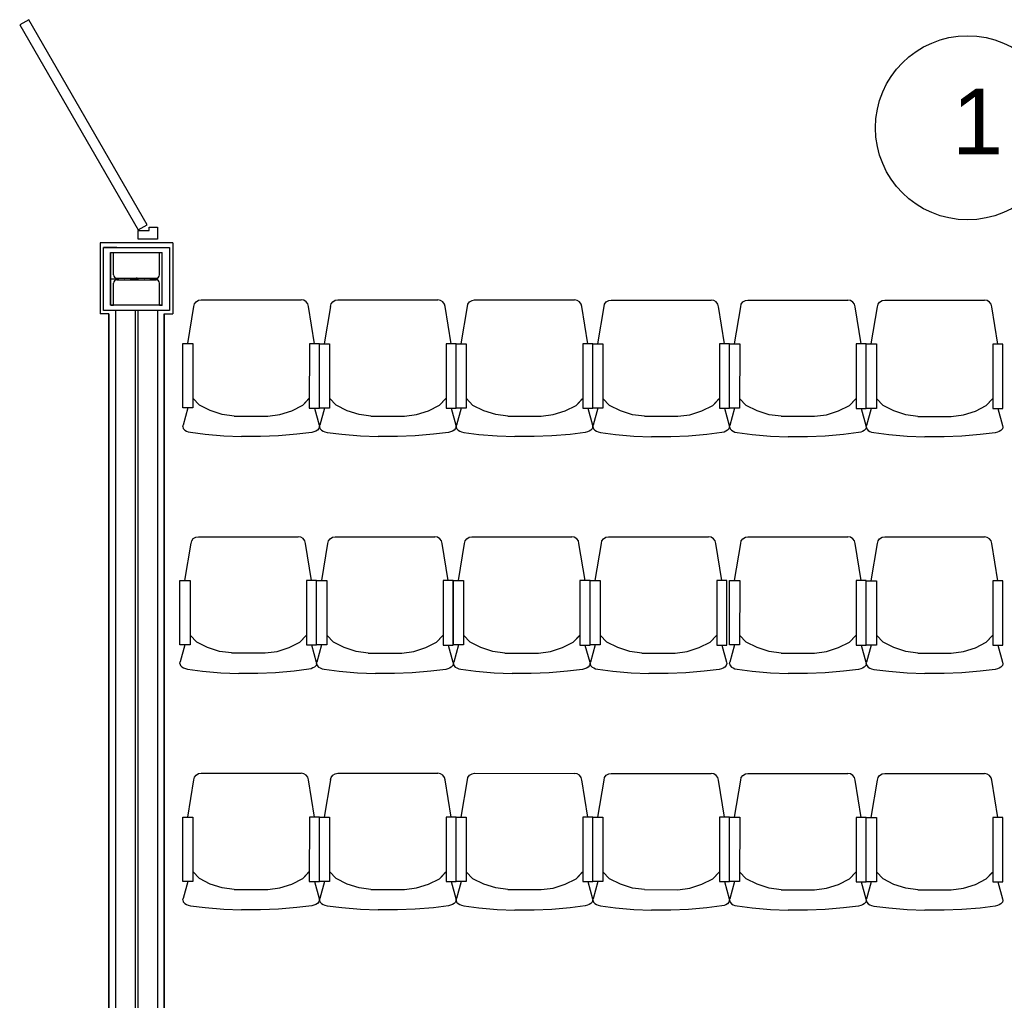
# Model space of a CAD drawing. Header units: millimetres. Extents: x -119471 to 297097, y -64331 to 65495.
# Tile 11 of 54: x -104521 to -100777, y -21845 to -18117. Entities that reach past the tile are written whole.
import ezdxf

# ---------------------------------------------------------------- set-up
doc = ezdxf.new("R2010")
doc.units = ezdxf.units.MM
doc.linetypes.add('GOST2.303 5', pattern=[75, 32.25, -21.5, 1.5, -19.75])
doc.styles.add('СГЕНЕРИР_СТИЛЬ_1', font='arial.ttf')

msp = doc.modelspace()

# ---------------------------------------------------------------- linework, layer by layer
at = {"linetype": 'Continuous'}
for p, q in [((-103938.9, -18965), (-104214.9, -18965)), ((-104214.9, -18965), (-104214.9, -19234.9)), ((-103996.9, -18965), (-104070.9, -18965)), ((-103938.9, -18965), (-103938.9, -19234.9)), ((-104151.9, -18982.4), (-104201.9, -18982.4)), ((-104174.4, -19002.4), (-104164.4, -19002.4)), ((-104174.4, -19202.4), (-104174.4, -19002.4)), ((-104164.4, -19086.1), (-104164.4, -19002.4)), ((-104076.9, -18982.4), (-103951.9, -18982.4)), ((-103989.4, -19086.1), (-103989.4, -19002.4)), ((-103989.4, -19002.4), (-103979.4, -19002.4)), ((-103979.4, -19202.4), (-103979.4, -19002.4)), ((-104164.4, -19202.4), (-104164.4, -19118.6)), ((-104151.4, -19099.1), (-104002.4, -19099.1)), ((-104151.4, -19105.6), (-104002.4, -19105.6)), ((-103989.4, -19202.4), (-103989.4, -19118.6)), ((-104174.4, -19202.4), (-104164.4, -19202.4)), ((-103989.4, -19202.4), (-103979.4, -19202.4)), ((-103858.3, -19206.9), (-103856.1, -19197.1)), ((-103858.3, -19206.9), (-103856.1, -19197.1)), ((-103856.1, -19197.1), (-103849.9, -19188.8)), ((-103856.1, -19197.1), (-103849.9, -19188.8)), ((-103849.9, -19188.8), (-103840.5, -19183.3)), ((-103849.9, -19188.8), (-103840.5, -19183.3)), ((-103840.5, -19183.3), (-103830.7, -19181.6)), ((-103830.7, -19181.6), (-103451, -19181.8)), ((-103441.1, -19183.5), (-103451, -19181.8)), ((-103431.8, -19189.1), (-103441.1, -19183.5)), ((-103431.8, -19189), (-103441.1, -19183.5)), ((-103425.6, -19197.3), (-103431.8, -19189)), ((-103425.6, -19197.4), (-103431.8, -19189.1)), ((-103423.4, -19207.1), (-103425.6, -19197.3)), ((-103423.4, -19207.1), (-103425.6, -19197.4)), ((-103338.6, -19207.2), (-103336.4, -19197.4)), ((-103338.6, -19207.2), (-103336.4, -19197.4)), ((-103336.4, -19197.4), (-103330.1, -19189.1)), ((-103336.4, -19197.4), (-103330.1, -19189.1)), ((-103330.1, -19189.1), (-103320.8, -19183.5)), ((-103330.1, -19189.1), (-103320.8, -19183.6)), ((-103320.8, -19183.6), (-103310.9, -19181.8)), ((-103310.9, -19181.8), (-102931.3, -19182)), ((-102921.4, -19183.8), (-102931.3, -19182)), ((-102912.1, -19189.3), (-102921.4, -19183.8)), ((-102912.1, -19189.3), (-102921.4, -19183.8)), ((-102905.9, -19197.6), (-102912.1, -19189.3)), ((-102905.9, -19197.6), (-102912.1, -19189.3)), ((-102903.7, -19207.4), (-102905.9, -19197.6)), ((-102903.7, -19207.4), (-102905.9, -19197.6)), ((-102818.9, -19207.5), (-102816.7, -19197.7)), ((-102818.9, -19207.4), (-102816.7, -19197.7)), ((-102816.7, -19197.7), (-102810.4, -19189.4)), ((-102816.7, -19197.7), (-102810.4, -19189.4)), ((-102810.4, -19189.4), (-102801.1, -19183.8)), ((-102810.4, -19189.4), (-102801.1, -19183.8)), ((-102801.1, -19183.8), (-102791.2, -19182.1)), ((-102791.2, -19182.1), (-102411.6, -19182.3)), ((-102401.7, -19184), (-102411.6, -19182.3)), ((-102392.4, -19189.6), (-102401.7, -19184)), ((-102392.4, -19189.6), (-102401.7, -19184)), ((-102386.2, -19197.9), (-102392.4, -19189.6)), ((-102386.2, -19197.9), (-102392.4, -19189.6)), ((-102384, -19207.7), (-102386.2, -19197.9)), ((-102384, -19207.7), (-102386.2, -19197.9)), ((-102299.2, -19207.7), (-102297, -19197.9)), ((-102299.2, -19207.7), (-102297, -19197.9)), ((-102297, -19197.9), (-102290.7, -19189.6)), ((-102297, -19197.9), (-102290.7, -19189.6)), ((-102290.7, -19189.6), (-102281.4, -19184.1)), ((-102290.7, -19189.6), (-102281.4, -19184.1)), ((-102281.4, -19184.1), (-102271.5, -19182.4)), ((-102271.5, -19182.4), (-101891.9, -19182.6)), ((-101882, -19184.3), (-101891.9, -19182.6)), ((-101872.7, -19189.9), (-101882, -19184.3)), ((-101872.7, -19189.8), (-101882, -19184.3)), ((-101866.4, -19198.1), (-101872.7, -19189.8)), ((-101866.4, -19198.2), (-101872.7, -19189.9)), ((-101864.3, -19207.9), (-101866.4, -19198.1)), ((-101864.3, -19207.9), (-101866.4, -19198.2)), ((-101779.4, -19208), (-101777.2, -19198.2)), ((-101779.4, -19208), (-101777.2, -19198.2)), ((-101777.2, -19198.2), (-101771, -19189.9)), ((-101777.2, -19198.2), (-101771, -19189.9)), ((-101771, -19189.9), (-101761.7, -19184.4)), ((-101771, -19189.9), (-101761.7, -19184.4)), ((-101761.7, -19184.4), (-101751.8, -19182.6)), ((-101751.8, -19182.6), (-101372.2, -19182.8)), ((-101362.3, -19184.6), (-101372.2, -19182.8)), ((-101353, -19190.1), (-101362.3, -19184.6)), ((-101353, -19190.1), (-101362.3, -19184.6)), ((-101346.7, -19198.4), (-101353, -19190.1)), ((-101346.7, -19198.4), (-101353, -19190.1)), ((-101344.6, -19208.2), (-101346.7, -19198.4)), ((-101344.6, -19208.2), (-101346.7, -19198.4)), ((-101259.7, -19208.3), (-101257.5, -19198.5)), ((-101259.7, -19208.2), (-101257.5, -19198.5)), ((-101257.5, -19198.5), (-101251.3, -19190.2)), ((-101257.5, -19198.5), (-101251.3, -19190.2)), ((-101251.3, -19190.2), (-101242, -19184.6)), ((-101251.3, -19190.2), (-101242, -19184.6)), ((-101242, -19184.6), (-101232.1, -19182.9)), ((-101232.1, -19182.9), (-100852.4, -19183.1)), ((-100842.6, -19184.8), (-100852.4, -19183.1)), ((-100833.3, -19190.4), (-100842.6, -19184.8)), ((-100833.3, -19190.4), (-100842.6, -19184.8)), ((-100827, -19198.7), (-100833.3, -19190.4)), ((-100827, -19198.7), (-100833.3, -19190.4)), ((-100824.8, -19208.5), (-100827, -19198.7)), ((-100824.8, -19208.5), (-100827, -19198.7)), ((-104181.9, -19234.9), (-104214.9, -19234.9)), ((-104156.9, -19222.4), (-104156.9, -22002.4)), ((-104081.9, -19222.4), (-104081.9, -22002.4)), ((-104071.9, -19222.4), (-104071.9, -22002.4)), ((-103996.9, -19222.4), (-103996.9, -22002.4)), ((-103971.9, -19234.9), (-103938.9, -19234.9)), ((-103881.5, -19348.2), (-103858.2, -19206.7)), ((-103400.3, -19348.5), (-103423.4, -19206.9)), ((-103361.8, -19348.5), (-103338.5, -19207)), ((-102880.6, -19348.7), (-102903.7, -19207.2)), ((-102842.1, -19348.8), (-102818.8, -19207.2)), ((-102360.9, -19349), (-102384, -19207.4)), ((-102322.4, -19349), (-102299.1, -19207.5)), ((-101841.2, -19349.3), (-101864.3, -19207.7)), ((-101802.7, -19349.3), (-101779.4, -19207.8)), ((-101321.5, -19349.5), (-101344.6, -19208)), ((-101282.9, -19349.6), (-101259.7, -19208)), ((-100801.8, -19349.8), (-100824.9, -19208.2))]:
    msp.add_line(p, q, dxfattribs=at)
at = {"linetype": 'GOST2.303 5'}
for p, q in [((-104176.4, -19102.4), (-103977.4, -19102.4)), ((-104076.9, -19097.1), (-104076.9, -19107.6))]:
    msp.add_line(p, q, dxfattribs=at)
at = {"linetype": 'Continuous', "lineweight": 35}
for p, q in [((-104181.9, -19234.9), (-104181.9, -21965)), ((-103971.9, -19234.9), (-103971.9, -21969.9))]:
    msp.add_line(p, q, dxfattribs=at)
for p, q in [((-103837.1, -19582.4), (-103862.3, -19555.7)), ((-103445, -19582.6), (-103419.7, -19555.9)), ((-103445, -19582.6), (-103421.7, -19558)), ((-103317.3, -19582.6), (-103342.6, -19556)), ((-102925.3, -19582.8), (-102900, -19556.2)), ((-102925.3, -19582.8), (-102902, -19558.3)), ((-102797.6, -19582.9), (-102822.9, -19556.2)), ((-102405.6, -19583.1), (-102380.3, -19556.5)), ((-102405.6, -19583.1), (-102382.3, -19558.5)), ((-102277.9, -19583.2), (-102303.2, -19556.5)), ((-101885.9, -19583.4), (-101860.6, -19556.7)), ((-101885.9, -19583.4), (-101862.5, -19558.8)), ((-101758.2, -19583.4), (-101783.5, -19556.8)), ((-101366.2, -19583.6), (-101340.9, -19557)), ((-101366.2, -19583.6), (-101342.8, -19559.1)), ((-101238.5, -19583.7), (-101263.8, -19557)), ((-100846.5, -19583.9), (-100821.1, -19557.3)), ((-100846.5, -19583.9), (-100823.1, -19559.3)), ((-103881.6, -19593), (-103899.6, -19658)), ((-103796.1, -19603), (-103837.1, -19582.4)), ((-103750.5, -19617.6), (-103796.1, -19603)), ((-103531.6, -19617.7), (-103486, -19603.2)), ((-103486, -19603.2), (-103445, -19582.6)), ((-103486, -19603.2), (-103445, -19582.6)), ((-103400.5, -19593.2), (-103382.5, -19658.3)), ((-103361.9, -19593.2), (-103379.9, -19658.3)), ((-103276.4, -19603.3), (-103317.3, -19582.6)), ((-103230.8, -19617.8), (-103276.4, -19603.3)), ((-103011.9, -19617.9), (-102966.3, -19603.4)), ((-102966.3, -19603.4), (-102925.3, -19582.8)), ((-102966.3, -19603.4), (-102925.3, -19582.8)), ((-102880.7, -19593.5), (-102862.8, -19658.6)), ((-102842.2, -19593.5), (-102860.2, -19658.5)), ((-102756.7, -19603.5), (-102797.6, -19582.9)), ((-102711.1, -19618.1), (-102756.7, -19603.5)), ((-102492.2, -19618.2), (-102446.6, -19603.7)), ((-102446.6, -19603.7), (-102405.6, -19583.1)), ((-102446.6, -19603.7), (-102405.6, -19583.1)), ((-102361, -19593.7), (-102343.1, -19658.8)), ((-102322.5, -19593.8), (-102340.5, -19658.8)), ((-102237, -19603.8), (-102277.9, -19583.2)), ((-102191.4, -19618.4), (-102237, -19603.8)), ((-101972.5, -19618.5), (-101926.9, -19604)), ((-101926.9, -19604), (-101885.9, -19583.4)), ((-101926.9, -19604), (-101885.9, -19583.4)), ((-101841.3, -19594), (-101823.4, -19659.1)), ((-101802.8, -19594), (-101820.8, -19659.1)), ((-101717.3, -19604.1), (-101758.2, -19583.4)), ((-101671.7, -19618.6), (-101717.3, -19604.1)), ((-101452.8, -19618.7), (-101407.1, -19604.2)), ((-101407.1, -19604.2), (-101366.2, -19583.6)), ((-101407.1, -19604.2), (-101366.2, -19583.6)), ((-101321.6, -19594.3), (-101303.7, -19659.4)), ((-101283.1, -19594.3), (-101301.1, -19659.3)), ((-101197.6, -19604.3), (-101238.5, -19583.7)), ((-101151.9, -19618.9), (-101197.6, -19604.3)), ((-100933, -19619), (-100887.4, -19604.5)), ((-100887.4, -19604.5), (-100846.5, -19583.9)), ((-100887.4, -19604.5), (-100846.5, -19583.9)), ((-100801.9, -19594.6), (-100784, -19659.6)), ((-103704.9, -19623.6), (-103750.5, -19617.6)), ((-103704.9, -19623.6), (-103577.2, -19623.7)), ((-103577.2, -19623.7), (-103531.6, -19617.7)), ((-103185.2, -19623.9), (-103230.8, -19617.8)), ((-103185.2, -19623.9), (-103057.5, -19623.9)), ((-103057.5, -19623.9), (-103011.9, -19617.9)), ((-102665.5, -19624.1), (-102711.1, -19618.1)), ((-102665.5, -19624.1), (-102537.8, -19624.2)), ((-102537.8, -19624.2), (-102492.2, -19618.2)), ((-102145.8, -19624.4), (-102191.4, -19618.4)), ((-102145.8, -19624.4), (-102018.1, -19624.5)), ((-102018.1, -19624.5), (-101972.5, -19618.5)), ((-101626, -19624.7), (-101671.7, -19618.6)), ((-101626, -19624.7), (-101498.4, -19624.7)), ((-101498.4, -19624.7), (-101452.8, -19618.7)), ((-101106.3, -19624.9), (-101151.9, -19618.9)), ((-101106.3, -19624.9), (-100978.7, -19625)), ((-100978.7, -19625), (-100933, -19619)), ((-103900.9, -19663.7), (-103899.6, -19658)), ((-103900.9, -19663.7), (-103898.9, -19671)), ((-103898.9, -19671), (-103893.4, -19676.8)), ((-103893.4, -19676.8), (-103887.2, -19680.5)), ((-103887.2, -19680.5), (-103880.2, -19683.2)), ((-103880.2, -19683.2), (-103872.1, -19685.5)), ((-103872.1, -19685.5), (-103815.2, -19692.7)), ((-103410.1, -19685.7), (-103467, -19692.9)), ((-103402, -19683.5), (-103410.1, -19685.7)), ((-103395, -19680.8), (-103402, -19683.5)), ((-103388.8, -19677.1), (-103395, -19680.8)), ((-103383.2, -19671.3), (-103388.8, -19677.1)), ((-103381.2, -19664), (-103383.2, -19671.3)), ((-103382.5, -19658.3), (-103381.2, -19664)), ((-103381.2, -19664), (-103379.9, -19658.3)), ((-103381.2, -19664), (-103379.2, -19671.3)), ((-103379.2, -19671.3), (-103373.7, -19677.1)), ((-103373.7, -19677.1), (-103367.4, -19680.8)), ((-103367.4, -19680.8), (-103360.5, -19683.5)), ((-103360.5, -19683.5), (-103352.4, -19685.8)), ((-103352.4, -19685.8), (-103295.5, -19692.9)), ((-102890.4, -19686), (-102947.3, -19693.1)), ((-102882.3, -19683.7), (-102890.4, -19686)), ((-102875.3, -19681.1), (-102882.3, -19683.7)), ((-102869.1, -19677.4), (-102875.3, -19681.1)), ((-102863.5, -19671.6), (-102869.1, -19677.4)), ((-102861.5, -19664.2), (-102863.5, -19671.6)), ((-102862.8, -19658.6), (-102861.5, -19664.3)), ((-102861.5, -19664.2), (-102860.2, -19658.5)), ((-102861.5, -19664.2), (-102859.5, -19671.6)), ((-102859.5, -19671.6), (-102854, -19677.4)), ((-102854, -19677.4), (-102847.7, -19681.1)), ((-102847.7, -19681.1), (-102840.8, -19683.8)), ((-102840.8, -19683.8), (-102832.7, -19686)), ((-102832.7, -19686), (-102775.7, -19693.2)), ((-102370.7, -19686.3), (-102427.6, -19693.4)), ((-102362.6, -19684), (-102370.7, -19686.3)), ((-102355.6, -19681.3), (-102362.6, -19684)), ((-102349.4, -19677.6), (-102355.6, -19681.3)), ((-102343.8, -19671.8), (-102349.4, -19677.6)), ((-102341.8, -19664.5), (-102343.8, -19671.8)), ((-102343.1, -19658.8), (-102341.8, -19664.5)), ((-102341.8, -19664.5), (-102340.5, -19658.8)), ((-102341.8, -19664.5), (-102339.8, -19671.8)), ((-102339.8, -19671.8), (-102334.3, -19677.6)), ((-102334.3, -19677.6), (-102328, -19681.4)), ((-102328, -19681.4), (-102321.1, -19684)), ((-102321.1, -19684), (-102313, -19686.3)), ((-102313, -19686.3), (-102256, -19693.5)), ((-101851, -19686.5), (-101907.9, -19693.7)), ((-101842.8, -19684.3), (-101851, -19686.5)), ((-101835.9, -19681.6), (-101842.8, -19684.3)), ((-101829.6, -19677.9), (-101835.9, -19681.6)), ((-101824.1, -19672.1), (-101829.6, -19677.9)), ((-101822.1, -19664.8), (-101824.1, -19672.1)), ((-101823.4, -19659.1), (-101822.1, -19664.8)), ((-101822.1, -19664.8), (-101820.8, -19659.1)), ((-101822.1, -19664.8), (-101820.1, -19672.1)), ((-101820.1, -19672.1), (-101814.6, -19677.9)), ((-101814.6, -19677.9), (-101808.3, -19681.6)), ((-101808.3, -19681.6), (-101801.4, -19684.3)), ((-101801.4, -19684.3), (-101793.2, -19686.6)), ((-101793.2, -19686.6), (-101736.3, -19693.8)), ((-101331.2, -19686.8), (-101388.2, -19693.9)), ((-101323.1, -19684.5), (-101331.2, -19686.8)), ((-101316.2, -19681.9), (-101323.1, -19684.5)), ((-101309.9, -19678.2), (-101316.2, -19681.9)), ((-101304.4, -19672.4), (-101309.9, -19678.2)), ((-101302.4, -19665), (-101304.4, -19672.4)), ((-101303.7, -19659.4), (-101302.4, -19665.1)), ((-101302.4, -19665), (-101301.1, -19659.3)), ((-101302.4, -19665), (-101300.4, -19672.4)), ((-101300.4, -19672.4), (-101294.8, -19678.2)), ((-101294.8, -19678.2), (-101288.6, -19681.9)), ((-101288.6, -19681.9), (-101281.6, -19684.6)), ((-101281.6, -19684.6), (-101273.5, -19686.8)), ((-101273.5, -19686.8), (-101216.6, -19694)), ((-100811.5, -19687.1), (-100868.5, -19694.2)), ((-100803.4, -19684.8), (-100811.5, -19687.1)), ((-100796.5, -19682.1), (-100803.4, -19684.8)), ((-100790.2, -19678.4), (-100796.5, -19682.1)), ((-100784.7, -19672.6), (-100790.2, -19678.4)), ((-100782.7, -19665.3), (-100784.7, -19672.6)), ((-100784, -19659.6), (-100782.7, -19665.3)), ((-103815.2, -19692.7), (-103745.2, -19698.7)), ((-103745.2, -19698.7), (-103677.4, -19701.3)), ((-103604.8, -19701.4), (-103677.4, -19701.3)), ((-103536.9, -19698.9), (-103604.8, -19701.4)), ((-103467, -19692.9), (-103536.9, -19698.9)), ((-103467, -19692.9), (-103536.9, -19698.9)), ((-103295.5, -19692.9), (-103225.5, -19699)), ((-103225.5, -19699), (-103157.7, -19701.6)), ((-103085, -19701.6), (-103157.7, -19701.6)), ((-103017.2, -19699.1), (-103085, -19701.6)), ((-102947.3, -19693.1), (-103017.2, -19699.1)), ((-102947.3, -19693.1), (-103017.2, -19699.1)), ((-102775.7, -19693.2), (-102705.8, -19699.3)), ((-102705.8, -19699.3), (-102638, -19701.9)), ((-102565.3, -19701.9), (-102638, -19701.9)), ((-102497.5, -19699.4), (-102565.3, -19701.9)), ((-102427.6, -19693.4), (-102497.5, -19699.4)), ((-102427.6, -19693.4), (-102497.5, -19699.4)), ((-102256, -19693.5), (-102186.1, -19699.6)), ((-102186.1, -19699.6), (-102118.3, -19702.1)), ((-102045.6, -19702.2), (-102118.3, -19702.1)), ((-101977.8, -19699.7), (-102045.6, -19702.2)), ((-101907.9, -19693.7), (-101977.8, -19699.7)), ((-101907.9, -19693.7), (-101977.8, -19699.7)), ((-101736.3, -19693.8), (-101666.4, -19699.8)), ((-101666.4, -19699.8), (-101598.6, -19702.4)), ((-101525.9, -19702.4), (-101598.6, -19702.4)), ((-101458.1, -19699.9), (-101525.9, -19702.4)), ((-101388.2, -19693.9), (-101458.1, -19699.9)), ((-101388.2, -19693.9), (-101458.1, -19699.9)), ((-101216.6, -19694), (-101146.7, -19700.1)), ((-101146.7, -19700.1), (-101078.9, -19702.7)), ((-101006.2, -19702.7), (-101078.9, -19702.7)), ((-100938.4, -19700.2), (-101006.2, -19702.7)), ((-100868.5, -19694.2), (-100938.4, -19700.2)), ((-100868.5, -19694.2), (-100938.4, -19700.2)), ((-103869.2, -20107.7), (-103867, -20097.9)), ((-103869.2, -20107.7), (-103867, -20097.9)), ((-103867, -20097.9), (-103860.7, -20089.6)), ((-103867, -20097.9), (-103860.7, -20089.6)), ((-103860.7, -20089.6), (-103851.4, -20084.1)), ((-103860.7, -20089.6), (-103851.4, -20084.1)), ((-103851.4, -20084.1), (-103841.5, -20082.3)), ((-103841.5, -20082.3), (-103461.9, -20082.5)), ((-103452, -20084.3), (-103461.9, -20082.5)), ((-103442.7, -20089.8), (-103452, -20084.3)), ((-103442.7, -20089.8), (-103452, -20084.3)), ((-103436.4, -20098.1), (-103442.7, -20089.8)), ((-103436.4, -20098.1), (-103442.7, -20089.8)), ((-103434.3, -20107.9), (-103436.4, -20098.1)), ((-103434.3, -20107.9), (-103436.4, -20098.1)), ((-103349.4, -20108), (-103347.2, -20098.2)), ((-103349.4, -20107.9), (-103347.2, -20098.2)), ((-103347.2, -20098.2), (-103341, -20089.9)), ((-103347.2, -20098.2), (-103341, -20089.9)), ((-103341, -20089.9), (-103331.7, -20084.3)), ((-103341, -20089.9), (-103331.7, -20084.3)), ((-103331.7, -20084.3), (-103321.8, -20082.6)), ((-103321.8, -20082.6), (-102942.2, -20082.8)), ((-102932.3, -20084.5), (-102942.2, -20082.8)), ((-102923, -20090.1), (-102932.3, -20084.5)), ((-102923, -20090.1), (-102932.3, -20084.5)), ((-102916.7, -20098.4), (-102923, -20090.1)), ((-102916.7, -20098.4), (-102923, -20090.1)), ((-102914.6, -20108.2), (-102916.7, -20098.4)), ((-102914.6, -20108.2), (-102916.7, -20098.4)), ((-102829.4, -20108), (-102827.2, -20098.2)), ((-102829.4, -20107.9), (-102827.2, -20098.2)), ((-102827.2, -20098.2), (-102821, -20089.9)), ((-102827.2, -20098.2), (-102821, -20089.9)), ((-102821, -20089.9), (-102811.7, -20084.3)), ((-102821, -20089.9), (-102811.7, -20084.3)), ((-102811.7, -20084.3), (-102801.8, -20082.6)), ((-102801.8, -20082.6), (-102422.2, -20082.8)), ((-102412.3, -20084.5), (-102422.2, -20082.8)), ((-102403, -20090.1), (-102412.3, -20084.5)), ((-102403, -20090.1), (-102412.3, -20084.5)), ((-102396.7, -20098.4), (-102403, -20090.1)), ((-102396.7, -20098.4), (-102403, -20090.1)), ((-102394.6, -20108.2), (-102396.7, -20098.4)), ((-102394.6, -20108.2), (-102396.7, -20098.4)), ((-102309.4, -20108), (-102307.2, -20098.2)), ((-102309.4, -20107.9), (-102307.2, -20098.2)), ((-102307.2, -20098.2), (-102301, -20089.9)), ((-102307.2, -20098.2), (-102301, -20089.9)), ((-102301, -20089.9), (-102291.7, -20084.3)), ((-102301, -20089.9), (-102291.7, -20084.3)), ((-102291.7, -20084.3), (-102281.8, -20082.6)), ((-102281.8, -20082.6), (-101902.2, -20082.8)), ((-101892.3, -20084.5), (-101902.2, -20082.8)), ((-101883, -20090.1), (-101892.3, -20084.5)), ((-101883, -20090.1), (-101892.3, -20084.5)), ((-101876.7, -20098.4), (-101883, -20090.1)), ((-101876.7, -20098.4), (-101883, -20090.1)), ((-101874.6, -20108.2), (-101876.7, -20098.4)), ((-101874.6, -20108.2), (-101876.7, -20098.4)), ((-101779.4, -20108), (-101777.2, -20098.2)), ((-101779.4, -20108), (-101777.2, -20098.2)), ((-101777.2, -20098.2), (-101771, -20089.9)), ((-101777.2, -20098.2), (-101771, -20089.9)), ((-101771, -20089.9), (-101761.7, -20084.3)), ((-101771, -20089.9), (-101761.7, -20084.4)), ((-101761.7, -20084.4), (-101751.8, -20082.6)), ((-101751.8, -20082.6), (-101372.2, -20082.8)), ((-101362.3, -20084.6), (-101372.2, -20082.8)), ((-101353, -20090.1), (-101362.3, -20084.5)), ((-101353, -20090.1), (-101362.3, -20084.6)), ((-101346.7, -20098.4), (-101353, -20090.1)), ((-101346.7, -20098.4), (-101353, -20090.1)), ((-101344.6, -20108.2), (-101346.7, -20098.4)), ((-101344.6, -20108.2), (-101346.7, -20098.4)), ((-101259.7, -20108.3), (-101257.5, -20098.5)), ((-101259.7, -20108.2), (-101257.5, -20098.5)), ((-101257.5, -20098.5), (-101251.3, -20090.2)), ((-101257.5, -20098.5), (-101251.3, -20090.2)), ((-101251.3, -20090.2), (-101242, -20084.6)), ((-101251.3, -20090.2), (-101242, -20084.6)), ((-101242, -20084.6), (-101232.1, -20082.9)), ((-101232.1, -20082.9), (-100852.4, -20083.1)), ((-100842.6, -20084.8), (-100852.4, -20083.1)), ((-100833.3, -20090.4), (-100842.6, -20084.8)), ((-100833.3, -20090.4), (-100842.6, -20084.8)), ((-100827, -20098.7), (-100833.3, -20090.4)), ((-100827, -20098.7), (-100833.3, -20090.4)), ((-100824.8, -20108.5), (-100827, -20098.7)), ((-100824.8, -20108.5), (-100827, -20098.7)), ((-103892.4, -20249), (-103869.1, -20107.5)), ((-103411.2, -20249.2), (-103434.3, -20107.7)), ((-103372.7, -20249.3), (-103349.4, -20107.7)), ((-102891.5, -20249.5), (-102914.6, -20107.9)), ((-102852.7, -20249.3), (-102829.4, -20107.7)), ((-102371.5, -20249.5), (-102394.6, -20107.9)), ((-102332.7, -20249.3), (-102309.4, -20107.7)), ((-101851.5, -20249.5), (-101874.6, -20107.9)), ((-101802.7, -20249.3), (-101779.4, -20107.7)), ((-101321.5, -20249.5), (-101344.6, -20108)), ((-101282.9, -20249.6), (-101259.7, -20108)), ((-100801.8, -20249.8), (-100824.9, -20108.2)), ((-103847.9, -20483.1), (-103873.2, -20456.5)), ((-103455.9, -20483.3), (-103430.6, -20456.7)), ((-103455.9, -20483.3), (-103432.5, -20458.8)), ((-103328.2, -20483.4), (-103353.5, -20456.7)), ((-102936.2, -20483.6), (-102910.9, -20457)), ((-102936.2, -20483.6), (-102912.8, -20459)), ((-102808.2, -20483.4), (-102833.5, -20456.7)), ((-102416.2, -20483.6), (-102390.9, -20457)), ((-102416.2, -20483.6), (-102392.8, -20459)), ((-102288.2, -20483.4), (-102313.5, -20456.7)), ((-101896.2, -20483.6), (-101870.9, -20457)), ((-101896.2, -20483.6), (-101872.8, -20459)), ((-101758.2, -20483.4), (-101783.5, -20456.8)), ((-101366.2, -20483.6), (-101340.9, -20457)), ((-101366.2, -20483.6), (-101342.8, -20459.1)), ((-101238.5, -20483.7), (-101263.8, -20457)), ((-100846.5, -20483.9), (-100821.1, -20457.3)), ((-100846.5, -20483.9), (-100823.1, -20459.3)), ((-103892.5, -20493.7), (-103910.5, -20558.8)), ((-103807, -20503.8), (-103847.9, -20483.1)), ((-103761.4, -20518.3), (-103807, -20503.8)), ((-103542.5, -20518.4), (-103496.9, -20503.9)), ((-103496.9, -20503.9), (-103455.9, -20483.3)), ((-103496.9, -20503.9), (-103455.9, -20483.3)), ((-103411.3, -20494), (-103393.4, -20559.1)), ((-103372.8, -20494), (-103390.8, -20559)), ((-103287.3, -20504), (-103328.2, -20483.4)), ((-103241.7, -20518.6), (-103287.3, -20504)), ((-103022.8, -20518.7), (-102977.1, -20504.2)), ((-102977.1, -20504.2), (-102936.2, -20483.6)), ((-102977.1, -20504.2), (-102936.2, -20483.6)), ((-102891.6, -20494.3), (-102873.7, -20559.3)), ((-102852.8, -20494), (-102870.8, -20559)), ((-102767.3, -20504), (-102808.2, -20483.4)), ((-102721.7, -20518.6), (-102767.3, -20504)), ((-102502.8, -20518.7), (-102457.1, -20504.2)), ((-102457.1, -20504.2), (-102416.2, -20483.6)), ((-102457.1, -20504.2), (-102416.2, -20483.6)), ((-102371.6, -20494.3), (-102353.7, -20559.3)), ((-102332.8, -20494), (-102350.8, -20559)), ((-102247.3, -20504), (-102288.2, -20483.4)), ((-102201.7, -20518.6), (-102247.3, -20504)), ((-101982.8, -20518.7), (-101937.1, -20504.2)), ((-101937.1, -20504.2), (-101896.2, -20483.6)), ((-101937.1, -20504.2), (-101896.2, -20483.6)), ((-101851.6, -20494.3), (-101833.7, -20559.3)), ((-101802.8, -20494), (-101820.8, -20559.1)), ((-101717.3, -20504.1), (-101758.2, -20483.4)), ((-101671.7, -20518.6), (-101717.3, -20504.1)), ((-101452.8, -20518.7), (-101407.1, -20504.2)), ((-101407.1, -20504.2), (-101366.2, -20483.6)), ((-101407.1, -20504.2), (-101366.2, -20483.6)), ((-101321.6, -20494.3), (-101303.7, -20559.3)), ((-101283.1, -20494.3), (-101301.1, -20559.3)), ((-101197.6, -20504.3), (-101238.5, -20483.7)), ((-101151.9, -20518.9), (-101197.6, -20504.3)), ((-100933, -20519), (-100887.4, -20504.5)), ((-100887.4, -20504.5), (-100846.5, -20483.9)), ((-100887.4, -20504.5), (-100846.5, -20483.9)), ((-100801.9, -20494.6), (-100784, -20559.6)), ((-103715.8, -20524.4), (-103761.4, -20518.3)), ((-103715.8, -20524.4), (-103588.1, -20524.4)), ((-103588.1, -20524.4), (-103542.5, -20518.4)), ((-103196, -20524.6), (-103241.7, -20518.6)), ((-103196, -20524.6), (-103068.4, -20524.7)), ((-103068.4, -20524.7), (-103022.8, -20518.7)), ((-102676, -20524.6), (-102721.7, -20518.6)), ((-102676, -20524.6), (-102548.4, -20524.7)), ((-102548.4, -20524.7), (-102502.8, -20518.7)), ((-102156, -20524.6), (-102201.7, -20518.6)), ((-102156, -20524.6), (-102028.4, -20524.7)), ((-102028.4, -20524.7), (-101982.8, -20518.7)), ((-101626, -20524.7), (-101671.7, -20518.6)), ((-101626, -20524.7), (-101498.4, -20524.7)), ((-101498.4, -20524.7), (-101452.8, -20518.7)), ((-101106.3, -20524.9), (-101151.9, -20518.9)), ((-101106.3, -20524.9), (-100978.7, -20525)), ((-100978.7, -20525), (-100933, -20519)), ((-103911.8, -20564.5), (-103910.5, -20558.8)), ((-103911.8, -20564.5), (-103909.8, -20571.8)), ((-103909.8, -20571.8), (-103904.3, -20577.6)), ((-103904.3, -20577.6), (-103898, -20581.3)), ((-103898, -20581.3), (-103891.1, -20584)), ((-103891.1, -20584), (-103883, -20586.3)), ((-103883, -20586.3), (-103826, -20593.5)), ((-103421, -20586.5), (-103477.9, -20593.6)), ((-103412.8, -20584.2), (-103421, -20586.5)), ((-103405.9, -20581.6), (-103412.8, -20584.2)), ((-103399.6, -20577.9), (-103405.9, -20581.6)), ((-103394.1, -20572.1), (-103399.6, -20577.9)), ((-103392.1, -20564.7), (-103394.1, -20572.1)), ((-103393.4, -20559.1), (-103392.1, -20564.8)), ((-103392.1, -20564.7), (-103390.8, -20559)), ((-103392.1, -20564.7), (-103390.1, -20572.1)), ((-103390.1, -20572.1), (-103384.6, -20577.9)), ((-103384.6, -20577.9), (-103378.3, -20581.6)), ((-103378.3, -20581.6), (-103371.4, -20584.3)), ((-103371.4, -20584.3), (-103363.2, -20586.5)), ((-103363.2, -20586.5), (-103306.3, -20593.7)), ((-102901.2, -20586.8), (-102958.2, -20593.9)), ((-102893.1, -20584.5), (-102901.2, -20586.8)), ((-102886.2, -20581.8), (-102893.1, -20584.5)), ((-102879.9, -20578.1), (-102886.2, -20581.8)), ((-102874.4, -20572.3), (-102879.9, -20578.1)), ((-102872.4, -20565), (-102874.4, -20572.3)), ((-102873.7, -20559.3), (-102872.4, -20565)), ((-102872.1, -20564.7), (-102870.8, -20559)), ((-102872.1, -20564.7), (-102870.1, -20572.1)), ((-102870.1, -20572.1), (-102864.6, -20577.9)), ((-102864.6, -20577.9), (-102858.3, -20581.6)), ((-102858.3, -20581.6), (-102851.4, -20584.3)), ((-102851.4, -20584.3), (-102843.2, -20586.5)), ((-102843.2, -20586.5), (-102786.3, -20593.7)), ((-102381.2, -20586.8), (-102438.2, -20593.9)), ((-102373.1, -20584.5), (-102381.2, -20586.8)), ((-102366.2, -20581.8), (-102373.1, -20584.5)), ((-102359.9, -20578.1), (-102366.2, -20581.8)), ((-102354.4, -20572.3), (-102359.9, -20578.1)), ((-102352.4, -20565), (-102354.4, -20572.3)), ((-102353.7, -20559.3), (-102352.4, -20565)), ((-102352.1, -20564.7), (-102350.8, -20559)), ((-102352.1, -20564.7), (-102350.1, -20572.1)), ((-102350.1, -20572.1), (-102344.6, -20577.9)), ((-102344.6, -20577.9), (-102338.3, -20581.6)), ((-102338.3, -20581.6), (-102331.4, -20584.3)), ((-102331.4, -20584.3), (-102323.2, -20586.5)), ((-102323.2, -20586.5), (-102266.3, -20593.7)), ((-101861.2, -20586.8), (-101918.2, -20593.9)), ((-101853.1, -20584.5), (-101861.2, -20586.8)), ((-101846.2, -20581.8), (-101853.1, -20584.5)), ((-101839.9, -20578.1), (-101846.2, -20581.8)), ((-101834.4, -20572.3), (-101839.9, -20578.1)), ((-101832.4, -20565), (-101834.4, -20572.3)), ((-101833.7, -20559.3), (-101832.4, -20565)), ((-101822.1, -20564.8), (-101820.8, -20559.1)), ((-101822.1, -20564.8), (-101820.1, -20572.1)), ((-101820.1, -20572.1), (-101814.6, -20577.9)), ((-101814.6, -20577.9), (-101808.3, -20581.6)), ((-101808.3, -20581.6), (-101801.4, -20584.3)), ((-101801.4, -20584.3), (-101793.2, -20586.5)), ((-101793.2, -20586.5), (-101736.3, -20593.7)), ((-101331.2, -20586.8), (-101388.2, -20593.9)), ((-101323.1, -20584.5), (-101331.2, -20586.8)), ((-101316.2, -20581.9), (-101323.1, -20584.5)), ((-101309.9, -20578.1), (-101316.2, -20581.9)), ((-101304.4, -20572.4), (-101309.9, -20578.1)), ((-101302.4, -20565), (-101304.4, -20572.4)), ((-101303.7, -20559.3), (-101302.4, -20565)), ((-101302.4, -20565), (-101301.1, -20559.3)), ((-101302.4, -20565), (-101300.4, -20572.4)), ((-101300.4, -20572.4), (-101294.8, -20578.2)), ((-101294.8, -20578.2), (-101288.6, -20581.9)), ((-101288.6, -20581.9), (-101281.6, -20584.6)), ((-101281.6, -20584.6), (-101273.5, -20586.8)), ((-101273.5, -20586.8), (-101216.6, -20594)), ((-100811.5, -20587.1), (-100868.5, -20594.2)), ((-100803.4, -20584.8), (-100811.5, -20587.1)), ((-100796.5, -20582.1), (-100803.4, -20584.8)), ((-100790.2, -20578.4), (-100796.5, -20582.1)), ((-100784.7, -20572.6), (-100790.2, -20578.4)), ((-100782.7, -20565.3), (-100784.7, -20572.6)), ((-100784, -20559.6), (-100782.7, -20565.3)), ((-103826, -20593.5), (-103756.1, -20599.5)), ((-103756.1, -20599.5), (-103688.3, -20602.1)), ((-103615.6, -20602.1), (-103688.3, -20602.1)), ((-103547.8, -20599.6), (-103615.6, -20602.1)), ((-103477.9, -20593.6), (-103547.8, -20599.6)), ((-103477.9, -20593.7), (-103547.8, -20599.6)), ((-103306.3, -20593.7), (-103236.4, -20599.8)), ((-103236.4, -20599.8), (-103168.6, -20602.4)), ((-103095.9, -20602.4), (-103168.6, -20602.4)), ((-103028.1, -20599.9), (-103095.9, -20602.4)), ((-102958.2, -20593.9), (-103028.1, -20599.9)), ((-102958.2, -20593.9), (-103028.1, -20599.9)), ((-102786.3, -20593.7), (-102716.4, -20599.8)), ((-102716.4, -20599.8), (-102648.6, -20602.4)), ((-102575.9, -20602.4), (-102648.6, -20602.4)), ((-102508.1, -20599.9), (-102575.9, -20602.4)), ((-102438.2, -20593.9), (-102508.1, -20599.9)), ((-102438.2, -20593.9), (-102508.1, -20599.9)), ((-102266.3, -20593.7), (-102196.4, -20599.8)), ((-102196.4, -20599.8), (-102128.6, -20602.4)), ((-102055.9, -20602.4), (-102128.6, -20602.4)), ((-101988.1, -20599.9), (-102055.9, -20602.4)), ((-101918.2, -20593.9), (-101988.1, -20599.9)), ((-101918.2, -20593.9), (-101988.1, -20599.9)), ((-101736.3, -20593.7), (-101666.4, -20599.8)), ((-101666.4, -20599.8), (-101598.6, -20602.4)), ((-101525.9, -20602.4), (-101598.6, -20602.4)), ((-101458.1, -20599.9), (-101525.9, -20602.4)), ((-101388.2, -20593.9), (-101458.1, -20599.9)), ((-101388.2, -20593.9), (-101458.1, -20599.9)), ((-101216.6, -20594), (-101146.7, -20600.1)), ((-101146.7, -20600.1), (-101078.9, -20602.7)), ((-101006.2, -20602.7), (-101078.9, -20602.7)), ((-100938.4, -20600.2), (-101006.2, -20602.7)), ((-100868.5, -20594.2), (-100938.4, -20600.2)), ((-100868.5, -20594.2), (-100938.4, -20600.2)), ((-103858.3, -21006.9), (-103856.1, -20997.1)), ((-103858.3, -21006.9), (-103856.1, -20997.1)), ((-103856.1, -20997.1), (-103849.9, -20988.8)), ((-103856.1, -20997.1), (-103849.9, -20988.8)), ((-103849.9, -20988.8), (-103840.5, -20983.3)), ((-103849.9, -20988.8), (-103840.5, -20983.3)), ((-103840.5, -20983.3), (-103830.7, -20981.5)), ((-103830.7, -20981.5), (-103451, -20981.7)), ((-103441.1, -20983.5), (-103451, -20981.7)), ((-103431.8, -20989), (-103441.1, -20983.5)), ((-103431.8, -20989), (-103441.1, -20983.5)), ((-103425.6, -20997.3), (-103431.8, -20989)), ((-103425.6, -20997.3), (-103431.8, -20989)), ((-103423.4, -21007.1), (-103425.6, -20997.3)), ((-103423.4, -21007.1), (-103425.6, -20997.3)), ((-103338.6, -21007.2), (-103336.4, -20997.4)), ((-103338.6, -21007.2), (-103336.4, -20997.4)), ((-103336.4, -20997.4), (-103330.1, -20989.1)), ((-103336.4, -20997.4), (-103330.1, -20989.1)), ((-103330.1, -20989.1), (-103320.8, -20983.5)), ((-103330.1, -20989.1), (-103320.8, -20983.5)), ((-103320.8, -20983.5), (-103310.9, -20981.8)), ((-103310.9, -20981.8), (-102931.3, -20982)), ((-102921.4, -20983.8), (-102931.3, -20982)), ((-102912.1, -20989.3), (-102921.4, -20983.7)), ((-102912.1, -20989.3), (-102921.4, -20983.8)), ((-102905.9, -20997.6), (-102912.1, -20989.3)), ((-102905.9, -20997.6), (-102912.1, -20989.3)), ((-102903.7, -21007.4), (-102905.9, -20997.6)), ((-102903.7, -21007.4), (-102905.9, -20997.6)), ((-102818.9, -21007.4), (-102816.7, -20997.6)), ((-102818.9, -21007.4), (-102816.7, -20997.7)), ((-102816.7, -20997.6), (-102810.4, -20989.3)), ((-102816.7, -20997.7), (-102810.4, -20989.4)), ((-102810.4, -20989.4), (-102801.1, -20983.8)), ((-102810.4, -20989.3), (-102801.1, -20983.8)), ((-102801.1, -20983.8), (-102791.2, -20982.1)), ((-102791.2, -20982.1), (-102411.6, -20982.3)), ((-102401.7, -20984), (-102411.6, -20982.3)), ((-102392.4, -20989.6), (-102401.7, -20984)), ((-102392.4, -20989.6), (-102401.7, -20984)), ((-102386.2, -20997.9), (-102392.4, -20989.6)), ((-102386.2, -20997.9), (-102392.4, -20989.6)), ((-102384, -21007.7), (-102386.2, -20997.9)), ((-102384, -21007.7), (-102386.2, -20997.9)), ((-102299.2, -21007.7), (-102297, -20997.9)), ((-102299.2, -21007.7), (-102297, -20997.9)), ((-102297, -20997.9), (-102290.7, -20989.6)), ((-102297, -20997.9), (-102290.7, -20989.6)), ((-102290.7, -20989.6), (-102281.4, -20984.1)), ((-102290.7, -20989.6), (-102281.4, -20984.1)), ((-102281.4, -20984.1), (-102271.5, -20982.3)), ((-102271.5, -20982.3), (-101891.9, -20982.5)), ((-101882, -20984.3), (-101891.9, -20982.5)), ((-101872.7, -20989.8), (-101882, -20984.3)), ((-101872.7, -20989.8), (-101882, -20984.3)), ((-101866.4, -20998.1), (-101872.7, -20989.8)), ((-101866.4, -20998.1), (-101872.7, -20989.8)), ((-101864.3, -21007.9), (-101866.4, -20998.1)), ((-101864.3, -21007.9), (-101866.4, -20998.1)), ((-101779.4, -21008), (-101777.2, -20998.2)), ((-101779.4, -21008), (-101777.2, -20998.2)), ((-101777.2, -20998.2), (-101771, -20989.9)), ((-101777.2, -20998.2), (-101771, -20989.9)), ((-101771, -20989.9), (-101761.7, -20984.3)), ((-101771, -20989.9), (-101761.7, -20984.4)), ((-101761.7, -20984.4), (-101751.8, -20982.6)), ((-101751.8, -20982.6), (-101372.2, -20982.8)), ((-101362.3, -20984.6), (-101372.2, -20982.8)), ((-101353, -20990.1), (-101362.3, -20984.5)), ((-101353, -20990.1), (-101362.3, -20984.6)), ((-101346.7, -20998.4), (-101353, -20990.1)), ((-101346.7, -20998.4), (-101353, -20990.1)), ((-101344.6, -21008.2), (-101346.7, -20998.4)), ((-101344.6, -21008.2), (-101346.7, -20998.4)), ((-101259.7, -21008.3), (-101257.5, -20998.5)), ((-101259.7, -21008.2), (-101257.5, -20998.5)), ((-101257.5, -20998.5), (-101251.3, -20990.2)), ((-101257.5, -20998.5), (-101251.3, -20990.2)), ((-101251.3, -20990.2), (-101242, -20984.6)), ((-101251.3, -20990.2), (-101242, -20984.6)), ((-101242, -20984.6), (-101232.1, -20982.9)), ((-101232.1, -20982.9), (-100852.4, -20983.1)), ((-100842.6, -20984.8), (-100852.4, -20983.1)), ((-100833.3, -20990.4), (-100842.6, -20984.8)), ((-100833.3, -20990.4), (-100842.6, -20984.8)), ((-100827, -20998.7), (-100833.3, -20990.4)), ((-100827, -20998.7), (-100833.3, -20990.4)), ((-100824.8, -21008.5), (-100827, -20998.7)), ((-100824.8, -21008.5), (-100827, -20998.7)), ((-103881.5, -21148.2), (-103858.2, -21006.7)), ((-103400.3, -21148.5), (-103423.4, -21006.9)), ((-103361.8, -21148.5), (-103338.5, -21006.9)), ((-102880.6, -21148.7), (-102903.7, -21007.2)), ((-102842.1, -21148.7), (-102818.8, -21007.2)), ((-102360.9, -21149), (-102384, -21007.4)), ((-102322.4, -21149), (-102299.1, -21007.5)), ((-101841.2, -21149.3), (-101864.3, -21007.7)), ((-101802.7, -21149.3), (-101779.4, -21007.7)), ((-101321.5, -21149.5), (-101344.6, -21008)), ((-101282.9, -21149.6), (-101259.7, -21008)), ((-100801.8, -21149.8), (-100824.9, -21008.2)), ((-103837.1, -21382.3), (-103862.3, -21355.7)), ((-103445, -21382.5), (-103419.7, -21355.9)), ((-103445, -21382.5), (-103421.7, -21358)), ((-103317.3, -21382.6), (-103342.6, -21356)), ((-102925.3, -21382.8), (-102900, -21356.2)), ((-102925.3, -21382.8), (-102902, -21358.3)), ((-102797.6, -21382.9), (-102822.9, -21356.2)), ((-102405.6, -21383.1), (-102380.3, -21356.5)), ((-102405.6, -21383.1), (-102382.3, -21358.5)), ((-102277.9, -21383.1), (-102303.2, -21356.5)), ((-101885.9, -21383.4), (-101860.6, -21356.7)), ((-101885.9, -21383.4), (-101862.5, -21358.8)), ((-101758.2, -21383.4), (-101783.5, -21356.8)), ((-101366.2, -21383.6), (-101340.9, -21357)), ((-101366.2, -21383.6), (-101342.8, -21359.1)), ((-101238.5, -21383.7), (-101263.8, -21357)), ((-100846.5, -21383.9), (-100821.1, -21357.3)), ((-100846.5, -21383.9), (-100823.1, -21359.3)), ((-103881.6, -21392.9), (-103899.6, -21458)), ((-103796.1, -21403), (-103837.1, -21382.3)), ((-103750.5, -21417.5), (-103796.1, -21403)), ((-103531.6, -21417.6), (-103486, -21403.1)), ((-103486, -21403.1), (-103445, -21382.5)), ((-103486, -21403.1), (-103445, -21382.5)), ((-103400.5, -21393.2), (-103382.5, -21458.3)), ((-103361.9, -21393.2), (-103379.9, -21458.3)), ((-103276.4, -21403.2), (-103317.3, -21382.6)), ((-103230.8, -21417.8), (-103276.4, -21403.2)), ((-103011.9, -21417.9), (-102966.3, -21403.4)), ((-102966.3, -21403.4), (-102925.3, -21382.8)), ((-102966.3, -21403.4), (-102925.3, -21382.8)), ((-102880.7, -21393.5), (-102862.8, -21458.5)), ((-102842.2, -21393.5), (-102860.2, -21458.5)), ((-102756.7, -21403.5), (-102797.6, -21382.9)), ((-102711.1, -21418.1), (-102756.7, -21403.5)), ((-102492.2, -21418.2), (-102446.6, -21403.7)), ((-102446.6, -21403.7), (-102405.6, -21383.1)), ((-102446.6, -21403.7), (-102405.6, -21383.1)), ((-102361, -21393.7), (-102343.1, -21458.8)), ((-102322.5, -21393.8), (-102340.5, -21458.8)), ((-102237, -21403.8), (-102277.9, -21383.1)), ((-102191.4, -21418.3), (-102237, -21403.8)), ((-101972.5, -21418.5), (-101926.9, -21403.9)), ((-101926.9, -21403.9), (-101885.9, -21383.4)), ((-101926.9, -21403.9), (-101885.9, -21383.4)), ((-101841.3, -21394), (-101823.4, -21459.1)), ((-101802.8, -21394), (-101820.8, -21459.1)), ((-101717.3, -21404.1), (-101758.2, -21383.4)), ((-101671.7, -21418.6), (-101717.3, -21404.1)), ((-101452.8, -21418.7), (-101407.1, -21404.2)), ((-101407.1, -21404.2), (-101366.2, -21383.6)), ((-101407.1, -21404.2), (-101366.2, -21383.6)), ((-101321.6, -21394.3), (-101303.7, -21459.3)), ((-101283.1, -21394.3), (-101301.1, -21459.3)), ((-101197.6, -21404.3), (-101238.5, -21383.7)), ((-101151.9, -21418.9), (-101197.6, -21404.3)), ((-100933, -21419), (-100887.4, -21404.5)), ((-100887.4, -21404.5), (-100846.5, -21383.9)), ((-100887.4, -21404.5), (-100846.5, -21383.9)), ((-100801.9, -21394.6), (-100784, -21459.6)), ((-103704.9, -21423.6), (-103750.5, -21417.5)), ((-103704.9, -21423.6), (-103577.2, -21423.6)), ((-103577.2, -21423.6), (-103531.6, -21417.6)), ((-103185.2, -21423.9), (-103230.8, -21417.8)), ((-103185.2, -21423.9), (-103057.5, -21423.9)), ((-103057.5, -21423.9), (-103011.9, -21417.9)), ((-102665.5, -21424.1), (-102711.1, -21418.1)), ((-102665.5, -21424.1), (-102537.8, -21424.2)), ((-102537.8, -21424.2), (-102492.2, -21418.2)), ((-102145.8, -21424.4), (-102191.4, -21418.3)), ((-102145.8, -21424.4), (-102018.1, -21424.5)), ((-102018.1, -21424.5), (-101972.5, -21418.5)), ((-101626, -21424.7), (-101671.7, -21418.6)), ((-101626, -21424.7), (-101498.4, -21424.7)), ((-101498.4, -21424.7), (-101452.8, -21418.7)), ((-101106.3, -21424.9), (-101151.9, -21418.9)), ((-101106.3, -21424.9), (-100978.7, -21425)), ((-100978.7, -21425), (-100933, -21419)), ((-103900.9, -21463.7), (-103899.6, -21458)), ((-103900.9, -21463.7), (-103898.9, -21471)), ((-103898.9, -21471), (-103893.4, -21476.8)), ((-103893.4, -21476.8), (-103887.2, -21480.5)), ((-103887.2, -21480.5), (-103880.2, -21483.2)), ((-103880.2, -21483.2), (-103872.1, -21485.5)), ((-103872.1, -21485.5), (-103815.2, -21492.7)), ((-103410.1, -21485.7), (-103467, -21492.8)), ((-103402, -21483.5), (-103410.1, -21485.7)), ((-103395, -21480.8), (-103402, -21483.5)), ((-103388.8, -21477.1), (-103395, -21480.8)), ((-103383.2, -21471.3), (-103388.8, -21477.1)), ((-103381.2, -21464), (-103383.2, -21471.3)), ((-103382.5, -21458.3), (-103381.2, -21464)), ((-103381.2, -21464), (-103379.9, -21458.3)), ((-103381.2, -21464), (-103379.2, -21471.3)), ((-103379.2, -21471.3), (-103373.7, -21477.1)), ((-103373.7, -21477.1), (-103367.4, -21480.8)), ((-103367.4, -21480.8), (-103360.5, -21483.5)), ((-103360.5, -21483.5), (-103352.4, -21485.7)), ((-103352.4, -21485.7), (-103295.5, -21492.9)), ((-102890.4, -21486), (-102947.3, -21493.1)), ((-102882.3, -21483.7), (-102890.4, -21486)), ((-102875.3, -21481.1), (-102882.3, -21483.7)), ((-102869.1, -21477.3), (-102875.3, -21481.1)), ((-102863.5, -21471.6), (-102869.1, -21477.3)), ((-102861.5, -21464.2), (-102863.5, -21471.6)), ((-102862.8, -21458.5), (-102861.5, -21464.2)), ((-102861.5, -21464.2), (-102860.2, -21458.5)), ((-102861.5, -21464.2), (-102859.5, -21471.6)), ((-102859.5, -21471.6), (-102854, -21477.4)), ((-102854, -21477.4), (-102847.7, -21481.1)), ((-102847.7, -21481.1), (-102840.8, -21483.7)), ((-102840.8, -21483.7), (-102832.7, -21486)), ((-102832.7, -21486), (-102775.7, -21493.2)), ((-102370.7, -21486.2), (-102427.6, -21493.4)), ((-102362.6, -21484), (-102370.7, -21486.2)), ((-102355.6, -21481.3), (-102362.6, -21484)), ((-102349.4, -21477.6), (-102355.6, -21481.3)), ((-102343.8, -21471.8), (-102349.4, -21477.6)), ((-102341.8, -21464.5), (-102343.8, -21471.8)), ((-102343.1, -21458.8), (-102341.8, -21464.5)), ((-102341.8, -21464.5), (-102340.5, -21458.8)), ((-102341.8, -21464.5), (-102339.8, -21471.8)), ((-102339.8, -21471.8), (-102334.3, -21477.6)), ((-102334.3, -21477.6), (-102328, -21481.3)), ((-102328, -21481.3), (-102321.1, -21484)), ((-102321.1, -21484), (-102313, -21486.3)), ((-102313, -21486.3), (-102256, -21493.5)), ((-101851, -21486.5), (-101907.9, -21493.7)), ((-101842.8, -21484.3), (-101851, -21486.5)), ((-101835.9, -21481.6), (-101842.8, -21484.3)), ((-101829.6, -21477.9), (-101835.9, -21481.6)), ((-101824.1, -21472.1), (-101829.6, -21477.9)), ((-101822.1, -21464.8), (-101824.1, -21472.1)), ((-101823.4, -21459.1), (-101822.1, -21464.8)), ((-101822.1, -21464.8), (-101820.8, -21459.1)), ((-101822.1, -21464.8), (-101820.1, -21472.1)), ((-101820.1, -21472.1), (-101814.6, -21477.9)), ((-101814.6, -21477.9), (-101808.3, -21481.6)), ((-101808.3, -21481.6), (-101801.4, -21484.3)), ((-101801.4, -21484.3), (-101793.2, -21486.5)), ((-101793.2, -21486.5), (-101736.3, -21493.7)), ((-101331.2, -21486.8), (-101388.2, -21493.9)), ((-101323.1, -21484.5), (-101331.2, -21486.8)), ((-101316.2, -21481.9), (-101323.1, -21484.5)), ((-101309.9, -21478.1), (-101316.2, -21481.9)), ((-101304.4, -21472.4), (-101309.9, -21478.1)), ((-101302.4, -21465), (-101304.4, -21472.4)), ((-101303.7, -21459.3), (-101302.4, -21465)), ((-101302.4, -21465), (-101301.1, -21459.3)), ((-101302.4, -21465), (-101300.4, -21472.4)), ((-101300.4, -21472.4), (-101294.8, -21478.2)), ((-101294.8, -21478.2), (-101288.6, -21481.9)), ((-101288.6, -21481.9), (-101281.6, -21484.6)), ((-101281.6, -21484.6), (-101273.5, -21486.8)), ((-101273.5, -21486.8), (-101216.6, -21494)), ((-100811.5, -21487.1), (-100868.5, -21494.2)), ((-100803.4, -21484.8), (-100811.5, -21487.1)), ((-100796.5, -21482.1), (-100803.4, -21484.8)), ((-100790.2, -21478.4), (-100796.5, -21482.1)), ((-100784.7, -21472.6), (-100790.2, -21478.4)), ((-100782.7, -21465.3), (-100784.7, -21472.6)), ((-100784, -21459.6), (-100782.7, -21465.3)), ((-103815.2, -21492.7), (-103745.2, -21498.7)), ((-103745.2, -21498.7), (-103677.4, -21501.3)), ((-103604.8, -21501.4), (-103677.4, -21501.3)), ((-103536.9, -21498.8), (-103604.8, -21501.4)), ((-103467, -21492.8), (-103536.9, -21498.8)), ((-103467, -21492.9), (-103536.9, -21498.9)), ((-103295.5, -21492.9), (-103225.5, -21499)), ((-103225.5, -21499), (-103157.7, -21501.6)), ((-103085, -21501.6), (-103157.7, -21501.6)), ((-103017.2, -21499.1), (-103085, -21501.6)), ((-102947.3, -21493.1), (-103017.2, -21499.1)), ((-102947.3, -21493.1), (-103017.2, -21499.1)), ((-102775.7, -21493.2), (-102705.8, -21499.3)), ((-102705.8, -21499.3), (-102638, -21501.9)), ((-102565.3, -21501.9), (-102638, -21501.9)), ((-102497.5, -21499.4), (-102565.3, -21501.9)), ((-102427.6, -21493.4), (-102497.5, -21499.4)), ((-102427.6, -21493.4), (-102497.5, -21499.4)), ((-102256, -21493.5), (-102186.1, -21499.5)), ((-102186.1, -21499.5), (-102118.3, -21502.1)), ((-102045.6, -21502.2), (-102118.3, -21502.1)), ((-101977.8, -21499.6), (-102045.6, -21502.2)), ((-101907.9, -21493.7), (-101977.8, -21499.7)), ((-101907.9, -21493.7), (-101977.8, -21499.6)), ((-101736.3, -21493.7), (-101666.4, -21499.8)), ((-101666.4, -21499.8), (-101598.6, -21502.4)), ((-101525.9, -21502.4), (-101598.6, -21502.4)), ((-101458.1, -21499.9), (-101525.9, -21502.4)), ((-101388.2, -21493.9), (-101458.1, -21499.9)), ((-101388.2, -21493.9), (-101458.1, -21499.9)), ((-101216.6, -21494), (-101146.7, -21500.1)), ((-101146.7, -21500.1), (-101078.9, -21502.7)), ((-101006.2, -21502.7), (-101078.9, -21502.7)), ((-100938.4, -21500.2), (-101006.2, -21502.7)), ((-100868.5, -21494.2), (-100938.4, -21500.2)), ((-100868.5, -21494.2), (-100938.4, -21500.2))]:
    msp.add_line(p, q)
at = {"linetype": 'Continuous', "flags": 128}
for points in [[(-104036.3, -18896), (-104486.3, -18116.6), (-104520.9, -18136.6), (-104070.9, -18916)], [(-103996.9, -18951), (-104070.9, -18951), (-104070.9, -18918), (-104028.9, -18918), (-104028.9, -18906), (-103996.9, -18906)], [(-104201.9, -18982.4), (-103951.9, -18982.4), (-103951.9, -19222.4), (-104201.9, -19222.4)]]:
    msp.add_lwpolyline(points, close=True, dxfattribs=at)
msp.add_lwpolyline([(-103977.9, -19202.4), (-104175.9, -19202.4), (-104175.9, -19002.4), (-103987.4, -19002.4)], dxfattribs=at)
at = {"flags": 128}
for points in [[(-103900.8, -19348.2), (-103862.2, -19348.2), (-103862.4, -19593), (-103900.9, -19593)], [(-103381.1, -19348.5), (-103419.6, -19348.5), (-103419.7, -19593.2), (-103381.2, -19593.2)], [(-103381.1, -19348.5), (-103342.5, -19348.5), (-103342.7, -19593.2), (-103381.2, -19593.2)], [(-102861.4, -19348.8), (-102899.9, -19348.7), (-102900, -19593.5), (-102861.5, -19593.5)], [(-102861.4, -19348.8), (-102822.8, -19348.8), (-102822.9, -19593.5), (-102861.5, -19593.5)], [(-102341.6, -19349), (-102380.2, -19349), (-102380.3, -19593.7), (-102341.8, -19593.8)], [(-102341.6, -19349), (-102303.1, -19349), (-102303.2, -19593.8), (-102341.8, -19593.8)], [(-101821.9, -19349.3), (-101860.5, -19349.3), (-101860.6, -19594), (-101822.1, -19594)], [(-101821.9, -19349.3), (-101783.4, -19349.3), (-101783.5, -19594), (-101822.1, -19594)], [(-101302.2, -19349.6), (-101340.7, -19349.5), (-101340.9, -19594.3), (-101302.3, -19594.3)], [(-101302.2, -19349.6), (-101263.7, -19349.6), (-101263.8, -19594.3), (-101302.3, -19594.3)], [(-100782.5, -19349.8), (-100821, -19349.8), (-100821.2, -19594.5), (-100782.6, -19594.6)], [(-103911.6, -20249), (-103873.1, -20249), (-103873.2, -20493.7), (-103911.8, -20493.7)], [(-103391.9, -20249.3), (-103430.5, -20249.2), (-103430.6, -20494), (-103392.1, -20494)], [(-103391.9, -20249.3), (-103353.4, -20249.3), (-103353.5, -20494), (-103392.1, -20494)], [(-102872.2, -20249.5), (-102910.7, -20249.5), (-102910.9, -20494.2), (-102872.3, -20494.3)], [(-102871.9, -20249.3), (-102833.4, -20249.3), (-102833.5, -20494), (-102872.1, -20494)], [(-102352.2, -20249.5), (-102390.7, -20249.5), (-102390.9, -20494.2), (-102352.3, -20494.3)], [(-102351.9, -20249.3), (-102313.4, -20249.3), (-102313.5, -20494), (-102352.1, -20494)], [(-101832.2, -20249.5), (-101870.7, -20249.5), (-101870.9, -20494.2), (-101832.3, -20494.3)], [(-101821.9, -20249.3), (-101783.4, -20249.3), (-101783.5, -20494), (-101822.1, -20494)], [(-101302.2, -20249.5), (-101340.7, -20249.5), (-101340.9, -20494.3), (-101302.3, -20494.3)], [(-101302.2, -20249.6), (-101263.7, -20249.6), (-101263.8, -20494.3), (-101302.3, -20494.3)], [(-100782.5, -20249.8), (-100821, -20249.8), (-100821.2, -20494.5), (-100782.6, -20494.6)], [(-103900.8, -21148.2), (-103862.2, -21148.2), (-103862.4, -21393), (-103900.9, -21392.9)], [(-103381.1, -21148.5), (-103419.6, -21148.4), (-103419.7, -21393.2), (-103381.2, -21393.2)], [(-103381.1, -21148.5), (-103342.5, -21148.5), (-103342.7, -21393.2), (-103381.2, -21393.2)], [(-102861.4, -21148.7), (-102899.9, -21148.7), (-102900, -21393.5), (-102861.5, -21393.5)], [(-102861.4, -21148.7), (-102822.8, -21148.8), (-102822.9, -21393.5), (-102861.5, -21393.5)], [(-102341.6, -21149), (-102380.2, -21149), (-102380.3, -21393.7), (-102341.8, -21393.7)], [(-102341.6, -21149), (-102303.1, -21149), (-102303.2, -21393.8), (-102341.8, -21393.7)], [(-101821.9, -21149.3), (-101860.5, -21149.3), (-101860.6, -21394), (-101822.1, -21394)], [(-101821.9, -21149.3), (-101783.4, -21149.3), (-101783.5, -21394), (-101822.1, -21394)], [(-101302.2, -21149.5), (-101340.7, -21149.5), (-101340.9, -21394.3), (-101302.3, -21394.3)], [(-101302.2, -21149.6), (-101263.7, -21149.6), (-101263.8, -21394.3), (-101302.3, -21394.3)], [(-100782.5, -21149.8), (-100821, -21149.8), (-100821.2, -21394.5), (-100782.6, -21394.6)]]:
    msp.add_lwpolyline(points, close=True, dxfattribs=at)
at = {"linetype": 'Continuous'}
msp.add_circle((-100917.1, -18527.7), 350, dxfattribs=at)
for centre, start, end in [((-104151.4, -19086.1), 180, 270), ((-104002.4, -19086.1), 270, 0), ((-104151.4, -19118.6), 90, 180), ((-104002.4, -19118.6), 0, 90)]:
    msp.add_arc(centre, 13, start, end, dxfattribs=at)

# ---------------------------------------------------------------- texts
at = {"linetype": 'Continuous', "insert": (-100975.9, -18628.7), "char_height": 250, "attachment_point": 7, "style": 'СГЕНЕРИР_СТИЛЬ_1'}
msp.add_mtext('\\A1;{\\fArial|b0|i0|c204|p38;1}', dxfattribs=at)

doc.saveas('drawing.dxf')
